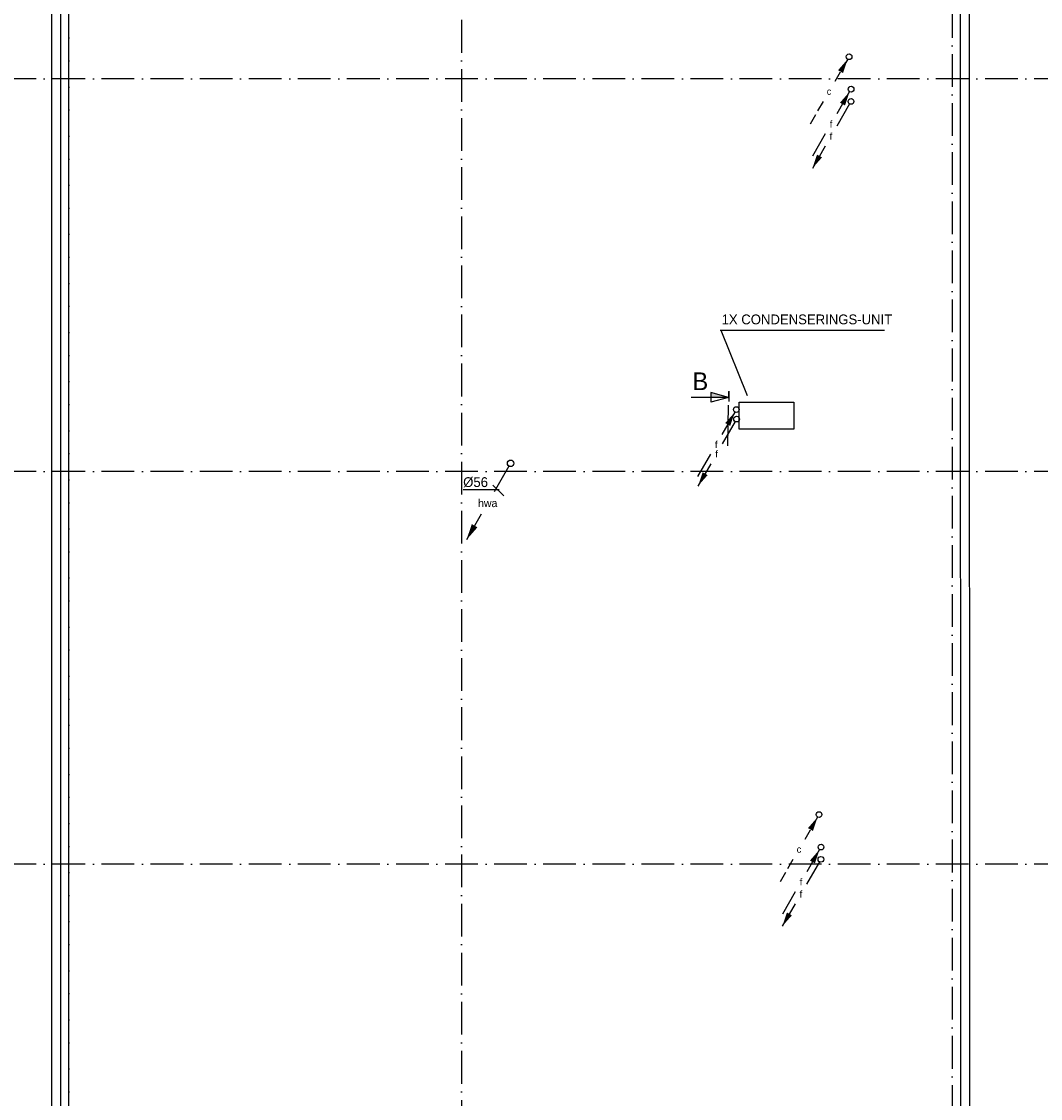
# Model space of a CAD drawing. Header units: millimetres. Extents: x -3157 to 118900, y 0 to 413637.
# Tile 3 of 25: x 15528 to 34214, y 19858 to 39601. Entities that reach past the tile are written whole.
import ezdxf
from ezdxf.enums import TextEntityAlignment as Align

# ---------------------------------------------------------------- set-up
doc = ezdxf.new("R2010")
doc.units = ezdxf.units.MM
doc.header["$LTSCALE"] = 100
doc.linetypes.add('CENTER2', pattern=[11.25, 7.5, -1.25, 1.25, -1.25])
doc.linetypes.add('DASHDOT', pattern=[9, 6, -1.5, 0, -1.5])
doc.layers.get('0').update_dxf_attribs({"linetype": 'CONTINUOUS'})
for name, color, linetype in [('AL$7----_STRAMIEN', 1, 'DASHDOT'), ('AL27----_DAKEN', 7, 'CONTINUOUS'), ('BL$2----', 7, 'CONTINUOUS'), ('DOORSNEDE', 1, 'CONTINUOUS'), ('WL521---', 4, 'CONTINUOUS'), ('WL5448--', 4, 'CONTINUOUS'), ('WL5627--', 4, 'CONTINUOUS'), ('WL570---_TOEVOER', 3, 'CONTINUOUS'), ('WM570---', 1, 'CONTINUOUS')]:
    doc.layers.add(name, color=color, linetype=linetype)
doc.styles.add('BURO-018', font='BUROFONT.shx', dxfattribs={"height": 180})
doc.styles.add('BURO-050', font='BUROFONT.shx', dxfattribs={"height": 500})

# ---------------------------------------------------------------- blocks, each defined once
blk = doc.blocks.new('LDV2')
at = {"color": 0, "linetype": 'Continuous'}
for p, q in [((-0.25, -0.43), (-2.5, -4.33)), ((-4.5, -7.79), (-6.75, -11.69))]:
    blk.add_line(p, q, dxfattribs=at)
blk.add_lwpolyline([(-6.75, -11.69, 0, 1, 0), (-5.5, -9.53, 1, 1, 0)], format="xyseb", dxfattribs=at)
blk.add_circle((0, 0), 0.5, dxfattribs=at)
at = {"color": 0, "linetype": 'Continuous', "style": 'BURO-018'}
blk.add_attdef('LD_TEXT1', text='', height=1.8, dxfattribs=at).set_placement((-3.5, -6.06), align=Align.MIDDLE)
blk = doc.blocks.new('LDV4')
at = {"color": 0, "linetype": 'Continuous'}
for p, q in [((-0.25, -0.43), (-2.5, -4.33)), ((-4.5, -7.79), (-6.75, -11.69))]:
    blk.add_line(p, q, dxfattribs=at)
blk.add_lwpolyline([(-0.25, -0.43, 0, 1, 0), (-1.5, -2.6, 1, 1, 0)], format="xyseb", dxfattribs=at)
blk.add_circle((0, 0), 0.5, dxfattribs=at)
at = {"color": 0, "linetype": 'Continuous', "style": 'BURO-018'}
blk.add_attdef('LD_TEXT1', text='', height=1.8, dxfattribs=at).set_placement((-3.5, -6.06), align=Align.MIDDLE)
blk = doc.blocks.new('LDV4102')
at = {"color": 0, "linetype": 'Continuous'}
for p, q in [((-0.25, -0.43), (-1.19, -2.06)), ((-1.56, -2.71), (-2.5, -4.33)), ((-5.44, -9.42), (-4.5, -7.79)), ((-6.75, -11.69), (-5.81, -10.07))]:
    blk.add_line(p, q, dxfattribs=at)
blk.add_lwpolyline([(-0.25, -0.43, 0, 1, 0), (-1.5, -2.6, 1, 1, 0)], format="xyseb", dxfattribs=at)
blk.add_circle((0, 0), 0.5, dxfattribs=at)
at = {"color": 0, "linetype": 'Continuous', "style": 'BURO-018'}
blk.add_attdef('LD_TEXT1', text='', height=1.8, dxfattribs=at).set_placement((-3.5, -6.06), align=Align.MIDDLE)

msp = doc.modelspace()

# ---------------------------------------------------------------- linework, layer by layer
at = {"layer": 'AL$7----_STRAMIEN', "color": 1}
for p, q in [((16397.3, 10647.8), (16397.3, 81034.8)), ((23597.3, 81034.8), (23597.3, 10647.8)), ((16397.3, 12027.9), (16397.3, 80684.6)), ((32597.3, 50706.1), (32597.3, 10647.8)), ((36497.3, 38551.6), (1424.7, 38551.6)), ((36497.3, 31351.6), (1424.7, 31351.6)), ((36497.3, 24151.6), (1424.7, 24151.6))]:
    msp.add_line(p, q, dxfattribs=at)
at = {"layer": 'AL27----_DAKEN', "color": 8}
for points in [[(16077.3, 13031.6), (32916.9, 13031.6), (32914.6, 45431.8), (66477.3, 45431.8), (66477.3, 13031.6), (83316.9, 13031.6), (83316.9, 62271.3), (16077.3, 62271.3)], [(16242.3, 13196.6), (32751.9, 13196.6), (32749.6, 45596.8), (66642.3, 45596.8), (66642.3, 13196.6), (83151.9, 13196.6), (83151.9, 62106.3), (16242.3, 62106.3)]]:
    msp.add_lwpolyline(points, close=True, dxfattribs=at)
at = {"layer": 'BL$2----', "color": 1}
for p, q in [((28338.2, 33940.3), (31351.1, 33940.3)), ((28352, 33940.3), (28833.5, 32744))]:
    msp.add_line(p, q, dxfattribs=at)
at = {"layer": 'DOORSNEDE', "color": 220}
for p, q in [((28493.5, 32710.5), (28168.4, 32800.8)), ((28168.4, 32800.8), (28168.4, 32620.2)), ((28493.5, 32710.5), (27807.2, 32710.5)), ((28493.5, 32710.5), (28168.4, 32620.2))]:
    msp.add_line(p, q, dxfattribs=at)
at = {"layer": 'DOORSNEDE', "color": 220, "linetype": 'CENTER2'}
msp.add_line((28482.2, 31820.6), (28498.9, 32865.1), dxfattribs=at)
at = {"layer": 'DOORSNEDE', "color": 5}
for p, q in [((28498.9, 32826.4), (28498.9, 32634.8)), ((28499.3, 32826.4), (28499.3, 32634.8))]:
    msp.add_line(p, q, dxfattribs=at)
at = {"layer": 'DOORSNEDE', "color": 220}
msp.add_solid([(28168.4, 32800.8), (28168.4, 32710.5), (28493.5, 32710.5)], dxfattribs=at)
at = {"layer": 'WL570---_TOEVOER'}
for p, q in [((28688.9, 32625), (29688.9, 32625)), ((28688.9, 32125), (28688.9, 32625)), ((29688.9, 32625), (29688.9, 32125)), ((29688.9, 32125), (28688.9, 32125))]:
    msp.add_line(p, q, dxfattribs=at)
at = {"layer": 'WM570---', "linetype": 'Continuous'}
for p, q in [((24284.8, 31017), (23624.9, 31017)), ((24173.2, 31103.2), (24372.6, 30903.8))]:
    msp.add_line(p, q, dxfattribs=at)

# ---------------------------------------------------------------- block references
at = {"layer": 'WL521---', "color": 2}
ref = msp.add_blockref('LDV2', (24497.3, 31501.6), dxfattribs=dict(at, xscale=120, yscale=120, zscale=120))
ref.add_attrib('LD_TEXT1', 'hwa', dxfattribs={"layer": '0', "color": 1, "linetype": 'Continuous', "height": 144, "style": 'BURO-018'}).set_placement((24077.3, 30774.2), align=Align.MIDDLE)
at = {"layer": 'WL5448--', "color": 2}
ref = msp.add_blockref('LDV4', (30740.7, 38360.8), dxfattribs=dict(at, xscale=105, yscale=105, zscale=105))
ref.add_attrib('LD_TEXT1', 'f', dxfattribs={"layer": '0', "color": 1, "linetype": 'Continuous', "height": 126, "style": 'BURO-018'}).set_placement((30373.2, 37724.3), align=Align.MIDDLE)
ref = msp.add_blockref('LDV2', (30739.2, 38136.4), dxfattribs=dict(at, xscale=105, yscale=105, zscale=105))
ref.add_attrib('LD_TEXT1', 'f', dxfattribs={"layer": '0', "color": 1, "linetype": 'Continuous', "height": 126, "style": 'BURO-018'}).set_placement((30371.7, 37499.8), align=Align.MIDDLE)
ref = msp.add_blockref('LDV4', (28635.9, 32486.4), dxfattribs=dict(at, xscale=105, yscale=105, zscale=105))
ref.add_attrib('LD_TEXT1', 'f', dxfattribs={"layer": '0', "color": 1, "linetype": 'Continuous', "height": 126, "style": 'BURO-018'}).set_placement((28268.4, 31849.9), align=Align.MIDDLE)
ref = msp.add_blockref('LDV2', (28641.7, 32312.7), dxfattribs=dict(at, xscale=105, yscale=105, zscale=105))
ref.add_attrib('LD_TEXT1', 'f', dxfattribs={"layer": '0', "color": 1, "linetype": 'Continuous', "height": 126, "style": 'BURO-018'}).set_placement((28274.2, 31676.2), align=Align.MIDDLE)
ref = msp.add_blockref('LDV4', (30189.2, 24466.4), dxfattribs=dict(at, xscale=105, yscale=105, zscale=105))
ref.add_attrib('LD_TEXT1', 'f', dxfattribs={"layer": '0', "color": 1, "linetype": 'Continuous', "height": 126, "style": 'BURO-018'}).set_placement((29821.7, 23829.8), align=Align.MIDDLE)
ref = msp.add_blockref('LDV2', (30187.7, 24241.9), dxfattribs=dict(at, xscale=105, yscale=105, zscale=105))
ref.add_attrib('LD_TEXT1', 'f', dxfattribs={"layer": '0', "color": 1, "linetype": 'Continuous', "height": 126, "style": 'BURO-018'}).set_placement((29820.2, 23605.4), align=Align.MIDDLE)
at = {"layer": 'WL5627--', "color": 2}
ref = msp.add_blockref('LDV4102', (30704.3, 38955.8), dxfattribs=dict(at, xscale=105, yscale=105, zscale=105))
ref.add_attrib('LD_TEXT1', 'c', dxfattribs={"layer": '0', "color": 1, "linetype": 'Continuous', "height": 126, "style": 'BURO-018'}).set_placement((30336.8, 38319.3), align=Align.MIDDLE)
ref = msp.add_blockref('LDV4102', (30152.8, 25061.4), dxfattribs=dict(at, xscale=105, yscale=105, zscale=105))
ref.add_attrib('LD_TEXT1', 'c', dxfattribs={"layer": '0', "color": 1, "linetype": 'Continuous', "height": 126, "style": 'BURO-018'}).set_placement((29785.3, 24424.8), align=Align.MIDDLE)

# ---------------------------------------------------------------- texts
at = {"layer": 'BL$2----', "color": 1, "style": 'BURO-018'}
msp.add_text('1X CONDENSERINGS-UNIT', height=180, dxfattribs=at).set_placement((28365.7, 34050.3))
at = {"layer": 'DOORSNEDE', "color": 2, "style": 'BURO-050'}
msp.add_text('B', height=325, dxfattribs=at).set_placement((27831.4, 32843.6))
at = {"layer": 'WM570---', "linetype": 'Continuous', "style": 'BURO-018'}
msp.add_text('%%c56', height=180, dxfattribs=at).set_placement((24082.2, 31067), align=Align.RIGHT)

doc.saveas('drawing.dxf')
